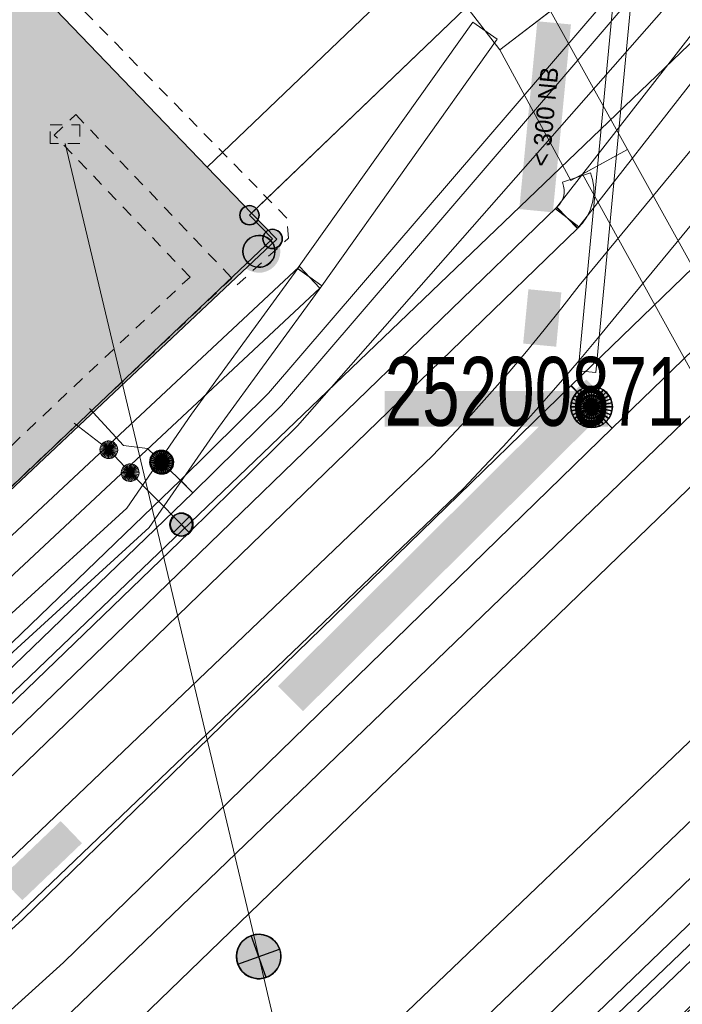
# Model space of a CAD drawing. Header units: metres. Extents: x 2695560 to 2696939, y 1260529 to 1262050.
# Tile 227 of 256: x 2695752 to 2695763, y 1261044 to 1261061. Entities that reach past the tile are written whole.
import ezdxf

# ---------------------------------------------------------------- set-up
doc = ezdxf.new("R2010")
doc.units = ezdxf.units.M
doc.linetypes.add('AUSGEZOGEN', pattern=[0])
doc.linetypes.add('VERDECKT2_S2', pattern=[0.36, 0.2, -0.16])
for name, color, linetype in [('XR$1$AV_Gebäudeflächen (BB)', 7, 'AUSGEZOGEN'), ('XR$1$AV_Grenzpunkte', 7, 'AUSGEZOGEN'), ('XR$1$AV_Höhenfixpunkt-Nr.', 7, 'AUSGEZOGEN'), ('XR$1$AV_Höhenfixpunkte', 7, 'AUSGEZOGEN'), ('XR$1$AV_Linien (BB)', 7, 'AUSGEZOGEN'), ('XR$1$AW_LK_Schachtdeckel', 24, 'AUSGEZOGEN'), ('XR$1$EW_LK_Knoten', 1, 'AUSGEZOGEN'), ('XR$1$GA_LK_Absperrarmatur', 32, 'AUSGEZOGEN'), ('XR$1$Liegenschaftsgrenzen', 7, 'AUSGEZOGEN'), ('XR$1$PFAV', 255, 'AUSGEZOGEN'), ('XR$1$PFAW', 255, 'AUSGEZOGEN'), ('XR$1$PFEW', 255, 'AUSGEZOGEN'), ('XR$1$PFGA', 255, 'AUSGEZOGEN'), ('XR$1$PFWA', 255, 'AUSGEZOGEN'), ('XR$1$WA_LK_Absperrarmatur', 171, 'AUSGEZOGEN')]:
    doc.layers.add(name, color=color, linetype=linetype)
for name, color, linetype, lineweight in [('XR$2$ABW-Linie-R-ungenau', 4, 'VERDECKT2_S2', 18), ('XR$2$ABW-LinieFlaeche-R-genau', 4, 'AUSGEZOGEN', 18), ('XR$2$ABW-Punkt', 6, 'AUSGEZOGEN', 18), ('XR$2$ELE-Flaeche-oberirdisch', 1, 'AUSGEZOGEN', 18), ('XR$2$ELE-Linie-oberirdisch', 1, 'AUSGEZOGEN', 18), ('XR$2$ELE-LinieAnker_Strebe', 1, 'AUSGEZOGEN', 18), ('XR$2$ELE-LinieFlaeche-genau', 1, 'AUSGEZOGEN', 18), ('XR$2$ELE-LinieFlaeche-ungenau', 1, 'VERDECKT2_S2', 18), ('XR$2$GAS-Linie-genau', 12, 'AUSGEZOGEN', 18), ('XR$2$GAS-LinieFlaeche-genau', 12, 'AUSGEZOGEN', 18), ('XR$2$GAS-Punkt', 12, 'AUSGEZOGEN', 18), ('XR$2$KOM-Linie-U-genau', 91, 'AUSGEZOGEN', 18), ('XR$2$KOM-LinieFlaeche-U-genau', 91, 'AUSGEZOGEN', 18), ('XR$2$WAS-Linie-genau', 5, 'AUSGEZOGEN', 18), ('XR$2$WAS-Punkt', 5, 'AUSGEZOGEN', 18), ('XR$2$WEI-Text', 59, 'AUSGEZOGEN', 18)]:
    doc.layers.add(name, color=color, linetype=linetype, lineweight=lineweight)
doc.styles.add('ARIAL', font='arial.ttf')
doc.styles.add('TXT', font='txt')

# ---------------------------------------------------------------- blocks, each defined once
blk = doc.blocks.new('COMPLEXOBJECT_626')
at = {"layer": 'XR$1$AV_Linien (BB)', "color": 7, "linetype": 'AUSGEZOGEN', "transparency": 33554687}
blk.add_line((5740.677, 11039.656), (5780.656, 11077.995), dxfattribs=at)
blk = doc.blocks.new('BAV15')
at = {"layer": 'XR$1$PFAV', "transparency": 33554687}
blk.add_hatch(color=7, dxfattribs=at).paths.add_polyline_path([(0.5, 0), (0.49, 0.101), (0.459, 0.197), (0.41, 0.286), (0.344, 0.362), (0.264, 0.424), (0.174, 0.469), (0.076, 0.494), (-0.025, 0.499), (-0.125, 0.484), (-0.22, 0.449), (-0.306, 0.395), (-0.379, 0.326), (-0.437, 0.243), (-0.477, 0.15), (-0.497, 0.051), (-0.497, -0.051), (-0.477, -0.15), (-0.437, -0.243), (-0.379, -0.326), (-0.306, -0.395), (-0.22, -0.449), (-0.125, -0.484), (-0.025, -0.499), (0.076, -0.494), (0.174, -0.469), (0.264, -0.424), (0.344, -0.362), (0.41, -0.286), (0.459, -0.197), (0.49, -0.101)])
at = {"color": 7, "transparency": 33554687}
for start, end in [(90, 270), (270, 90)]:
    blk.add_arc((0, 0), 0.5, start, end, dxfattribs=at)
at = {"layer": 'XR$1$PFAV', "transparency": 33554687}
blk.add_circle((0, 0), 0.5, dxfattribs=at)
blk = doc.blocks.new('BWAV18')
at = {"true_color": 0x000000, "transparency": 33554687}
blk.add_hatch(color=18, dxfattribs=at).paths.add_polyline_path([(0.3, 0), (0.294, 0.06), (0.276, 0.118), (0.246, 0.171), (0.207, 0.217), (0.159, 0.255), (0.104, 0.281), (0.045, 0.297), (-0.015, 0.3), (-0.075, 0.29), (-0.132, 0.269), (-0.184, 0.237), (-0.228, 0.195), (-0.262, 0.146), (-0.286, 0.09), (-0.298, 0.03), (-0.298, -0.03), (-0.286, -0.09), (-0.262, -0.146), (-0.228, -0.195), (-0.184, -0.237), (-0.132, -0.269), (-0.075, -0.29), (-0.015, -0.3), (0.045, -0.297), (0.104, -0.281), (0.159, -0.255), (0.207, -0.217), (0.246, -0.171), (0.276, -0.118), (0.294, -0.06)])
at = {"layer": 'XR$1$PFAV', "transparency": 33554687}
blk.add_hatch(color=7, dxfattribs=at).paths.add_polyline_path([(0.67, 0), (0.656, 0.135), (0.616, 0.264), (0.55, 0.383), (0.462, 0.486), (0.354, 0.569), (0.233, 0.628), (0.101, 0.662), (-0.034, 0.669), (-0.168, 0.649), (-0.295, 0.602), (-0.41, 0.53), (-0.508, 0.436), (-0.586, 0.325), (-0.639, 0.201), (-0.667, 0.068), (-0.667, -0.068), (-0.639, -0.201), (-0.586, -0.325), (-0.508, -0.436), (-0.41, -0.53), (-0.295, -0.602), (-0.168, -0.649), (-0.034, -0.669), (0.101, -0.662), (0.233, -0.628), (0.354, -0.569), (0.462, -0.486), (0.55, -0.383), (0.616, -0.264), (0.656, -0.135)])
at = {"color": 7, "transparency": 33554687}
for start, end in [(91.1948, 268.8052), (268.8052, 91.1948)]:
    blk.add_arc((0, 0), 0.5, start, end, dxfattribs=at)
at = {"layer": 'XR$1$PFAV', "transparency": 33554687}
blk.add_circle((0, 0), 0.5, dxfattribs=at)
blk = doc.blocks.new('BAW2081')
at = {"layer": 'XR$1$PFAW', "transparency": 33554687}
blk.add_hatch(color=7, dxfattribs=at).paths.add_polyline_path([(0.5, 0), (0.49, 0.101), (0.459, 0.197), (0.41, 0.286), (0.344, 0.362), (0.264, 0.424), (0.174, 0.469), (0.076, 0.494), (-0.025, 0.499), (-0.125, 0.484), (-0.22, 0.449), (-0.306, 0.395), (-0.379, 0.326), (-0.437, 0.243), (-0.477, 0.15), (-0.497, 0.051), (-0.497, -0.051), (-0.477, -0.15), (-0.437, -0.243), (-0.379, -0.326), (-0.306, -0.395), (-0.22, -0.449), (-0.125, -0.484), (-0.025, -0.499), (0.076, -0.494), (0.174, -0.469), (0.264, -0.424), (0.344, -0.362), (0.41, -0.286), (0.459, -0.197), (0.49, -0.101)])
at = {"transparency": 33554687}
blk.add_line((-0.433, -0.25), (0, 0), dxfattribs=at)
blk.add_lwpolyline([(0, 0.5), (0, 0), (0.433, -0.25)], dxfattribs=at)
for start, end in [(90, 180), (0, 90), (180, 270), (270, 0)]:
    blk.add_arc((0, 0), 0.5, start, end, dxfattribs=at)
at = {"layer": 'XR$1$PFAW', "transparency": 33554687}
blk.add_circle((0, 0), 0.5, dxfattribs=at)
blk = doc.blocks.new('BWA965')
at = {"layer": 'XR$1$PFWA', "transparency": 33554687}
blk.add_hatch(color=7, dxfattribs=at).paths.add_polyline_path([(0, 0.5), (-0.051, 0.497), (-0.101, 0.49), (-0.15, 0.477), (-0.197, 0.459), (-0.243, 0.437), (-0.286, 0.41), (-0.326, 0.379), (-0.362, 0.344), (-0.395, 0.306), (-0.424, 0.264), (-0.449, 0.22), (-0.469, 0.174), (-0.484, 0.125), (-0.494, 0.076), (-0.499, 0.025), (-0.499, -0.025), (-0.494, -0.076), (-0.484, -0.125), (-0.469, -0.174), (-0.449, -0.22), (-0.424, -0.264), (-0.395, -0.306), (-0.362, -0.344), (-0.326, -0.379), (-0.286, -0.41), (-0.243, -0.437), (-0.197, -0.459), (-0.15, -0.477), (-0.101, -0.49), (-0.051, -0.497), (0, -0.5), (0.051, -0.497), (0.101, -0.49), (0.15, -0.477), (0.197, -0.459), (0.243, -0.437), (0.286, -0.41), (0.326, -0.379), (0.362, -0.344), (0.395, -0.306), (0.424, -0.264), (0.449, -0.22), (0.469, -0.174), (0.484, -0.125), (0.494, -0.076), (0.499, -0.025), (0.499, 0.025), (0.494, 0.076), (0.484, 0.125), (0.469, 0.174), (0.449, 0.22), (0.424, 0.264), (0.395, 0.306), (0.362, 0.344), (0.326, 0.379), (0.286, 0.41), (0.243, 0.437), (0.197, 0.459), (0.15, 0.477), (0.101, 0.49), (0.051, 0.497)])
at = {"transparency": 33554687}
blk.add_line((0, 0.5), (0, -0.5), dxfattribs=at)
for start, end in [(90, 270), (270, 90)]:
    blk.add_arc((0, 0), 0.5, start, end, dxfattribs=at)
blk = doc.blocks.new('BGA965')
at = {"layer": 'XR$1$PFGA', "transparency": 33554687}
blk.add_hatch(color=7, dxfattribs=at).paths.add_polyline_path([(0.5, 0), (0.49, 0.101), (0.459, 0.197), (0.41, 0.286), (0.344, 0.362), (0.264, 0.424), (0.174, 0.469), (0.076, 0.494), (-0.025, 0.499), (-0.125, 0.484), (-0.22, 0.449), (-0.306, 0.395), (-0.379, 0.326), (-0.437, 0.243), (-0.477, 0.15), (-0.497, 0.051), (-0.497, -0.051), (-0.477, -0.15), (-0.437, -0.243), (-0.379, -0.326), (-0.306, -0.395), (-0.22, -0.449), (-0.125, -0.484), (-0.025, -0.499), (0.076, -0.494), (0.174, -0.469), (0.264, -0.424), (0.344, -0.362), (0.41, -0.286), (0.459, -0.197), (0.49, -0.101)])
at = {"color": 32, "transparency": 33554687}
blk.add_line((0, 0.5), (0, -0.5), dxfattribs=at)
for start, end in [(90, 270), (270, 90)]:
    blk.add_arc((0, 0), 0.5, start, end, dxfattribs=at)
at = {"layer": 'XR$1$PFGA', "transparency": 33554687}
blk.add_circle((0, 0), 0.5, dxfattribs=at)
blk = doc.blocks.new('BEWLP2549_S')
at = {"layer": 'XR$1$PFEW', "transparency": 33554687}
blk.add_hatch(color=7, dxfattribs=at).paths.add_polyline_path([(0.5, 0), (0.49, 0.101), (0.459, 0.197), (0.41, 0.286), (0.344, 0.362), (0.264, 0.424), (0.174, 0.469), (0.076, 0.494), (-0.025, 0.499), (-0.125, 0.484), (-0.22, 0.449), (-0.306, 0.395), (-0.379, 0.326), (-0.437, 0.243), (-0.477, 0.15), (-0.497, 0.051), (-0.497, -0.051), (-0.477, -0.15), (-0.437, -0.243), (-0.379, -0.326), (-0.306, -0.395), (-0.22, -0.449), (-0.125, -0.484), (-0.025, -0.499), (0.076, -0.494), (0.174, -0.469), (0.264, -0.424), (0.344, -0.362), (0.41, -0.286), (0.459, -0.197), (0.49, -0.101)])
at = {"color": 1, "transparency": 33554687}
for p, q in [((0.354, -0.354), (-0.354, 0.354)), ((-0.354, -0.354), (0.354, 0.354))]:
    blk.add_line(p, q, dxfattribs=at)
for start, end in [(91.3809, 268.6191), (268.6191, 91.3809)]:
    blk.add_arc((0, 0), 0.5, start, end, dxfattribs=at)
at = {"layer": 'XR$1$PFEW', "transparency": 33554687}
blk.add_circle((0, 0), 0.5, dxfattribs=at)
blk = doc.blocks.new('GAS-ABSPERRORGAN')
at = {"layer": 'XR$2$GAS-Punkt', "linetype": 'AUSGEZOGEN', "lineweight": 25, "transparency": 33554687}
blk.add_line((0, 200, 2500), (0, -200, 2500), dxfattribs=at)
for points in [[(-111, 166, 2500), (0, 0, 2500), (-141, 141, 2500)], [(-111, 166), (0, 0), (-141, 141)], [(-111, 166, 2500), (-111, 166), (-141, 141), (-141, 141, 2500)], [(-77, 185, 2500), (0, 0, 2500), (-111, 166, 2500)], [(-77, 185), (0, 0), (-111, 166)], [(-77, 185, 2500), (-77, 185), (-111, 166), (-111, 166, 2500)], [(-39, 196, 2500), (0, 0, 2500), (-77, 185, 2500)], [(-39, 196), (0, 0), (-77, 185)], [(-39, 196, 2500), (-39, 196), (-77, 185), (-77, 185, 2500)], [(0, 200, 2500), (0, 0, 2500), (-39, 196, 2500)], [(0, 200), (0, 0), (-39, 196)], [(0, 200, 2500), (0, 200), (-39, 196), (-39, 196, 2500)], [(39, 196, 2500), (0, 0, 2500), (0, 200, 2500)], [(39, 196), (0, 0), (0, 200)], [(39, 196, 2500), (39, 196), (0, 200), (0, 200, 2500)], [(77, 185, 2500), (0, 0, 2500), (39, 196, 2500)], [(77, 185), (0, 0), (39, 196)], [(111, 166, 2500), (0, 0, 2500), (77, 185, 2500)], [(111, 166), (0, 0), (77, 185)], [(141, 141, 2500), (0, 0, 2500), (111, 166, 2500)], [(141, 141), (0, 0), (111, 166)], [(77, 185, 2500), (77, 185), (39, 196), (39, 196, 2500)], [(111, 166, 2500), (111, 166), (77, 185), (77, 185, 2500)], [(141, 141, 2500), (141, 141), (111, 166), (111, 166, 2500)], [(-196, 39, 2500), (0, 0, 2500), (-200, 0, 2500)], [(-196, 39), (0, 0), (-200, 0)], [(-196, 39, 2500), (-196, 39), (-200, 0), (-200, 0, 2500)], [(-200, 0, 2500), (0, 0, 2500), (-196, -39, 2500)], [(-200, 0), (0, 0), (-196, -39)], [(-185, 77, 2500), (0, 0, 2500), (-196, 39, 2500)], [(-185, 77), (0, 0), (-196, 39)], [(-185, 77, 2500), (-185, 77), (-196, 39), (-196, 39, 2500)], [(-196, -39, 2500), (0, 0, 2500), (-185, -77, 2500)], [(-196, -39), (0, 0), (-185, -77)], [(-166, 111, 2500), (0, 0, 2500), (-185, 77, 2500)], [(-166, 111), (0, 0), (-185, 77)], [(-166, 111, 2500), (-166, 111), (-185, 77), (-185, 77, 2500)], [(-185, -77, 2500), (0, 0, 2500), (-166, -111, 2500)], [(-185, -77), (0, 0), (-166, -111)], [(-141, 141, 2500), (0, 0, 2500), (-166, 111, 2500)], [(-141, 141), (0, 0), (-166, 111)], [(-141, 141, 2500), (-141, 141), (-166, 111), (-166, 111, 2500)], [(-166, -111, 2500), (0, 0, 2500), (-141, -141, 2500)], [(-166, -111), (0, 0), (-141, -141)], [(-141, -141, 2500), (0, 0, 2500), (-111, -166, 2500)], [(-141, -141), (0, 0), (-111, -166)], [(-111, -166, 2500), (0, 0, 2500), (-77, -185, 2500)], [(-111, -166), (0, 0), (-77, -185)], [(-77, -185, 2500), (0, 0, 2500), (-39, -196, 2500)], [(-77, -185), (0, 0), (-39, -196)], [(-39, -196, 2500), (0, 0, 2500), (0, -200, 2500)], [(-39, -196), (0, 0), (0, -200)], [(166, 111, 2500), (0, 0, 2500), (141, 141, 2500)], [(166, 111), (0, 0), (141, 141)], [(185, 77, 2500), (0, 0, 2500), (166, 111, 2500)], [(185, 77), (0, 0), (166, 111)], [(196, 39, 2500), (0, 0, 2500), (185, 77, 2500)], [(196, 39), (0, 0), (185, 77)], [(200, 0, 2500), (0, 0, 2500), (196, 39, 2500)], [(200, 0), (0, 0), (196, 39)], [(0, -200, 2500), (0, 0, 2500), (39, -196, 2500)], [(39, -196, 2500), (0, 0, 2500), (77, -185, 2500)], [(77, -185, 2500), (0, 0, 2500), (111, -166, 2500)], [(111, -166, 2500), (0, 0, 2500), (141, -141, 2500)], [(141, -141, 2500), (0, 0, 2500), (166, -111, 2500)], [(166, -111, 2500), (0, 0, 2500), (185, -77, 2500)], [(185, -77, 2500), (0, 0, 2500), (196, -39, 2500)], [(196, -39, 2500), (0, 0, 2500), (200, 0, 2500)], [(0, -200), (0, 0), (39, -196)], [(39, -196), (0, 0), (77, -185)], [(77, -185), (0, 0), (111, -166)], [(111, -166), (0, 0), (141, -141)], [(141, -141), (0, 0), (166, -111)], [(166, -111), (0, 0), (185, -77)], [(185, -77), (0, 0), (196, -39)], [(196, -39), (0, 0), (200, 0)], [(166, 111, 2500), (166, 111), (141, 141), (141, 141, 2500)], [(185, 77, 2500), (185, 77), (166, 111), (166, 111, 2500)], [(196, 39, 2500), (196, 39), (185, 77), (185, 77, 2500)], [(200, 0, 2500), (200, 0), (196, 39), (196, 39, 2500)], [(-200, 0, 2500), (-200, 0), (-196, -39), (-196, -39, 2500)], [(-196, -39, 2500), (-196, -39), (-185, -77), (-185, -77, 2500)], [(-185, -77, 2500), (-185, -77), (-166, -111), (-166, -111, 2500)], [(-166, -111, 2500), (-166, -111), (-141, -141), (-141, -141, 2500)], [(-141, -141, 2500), (-141, -141), (-111, -166), (-111, -166, 2500)], [(111, -166, 2500), (111, -166), (141, -141), (141, -141, 2500)], [(141, -141, 2500), (141, -141), (166, -111), (166, -111, 2500)], [(166, -111, 2500), (166, -111), (185, -77), (185, -77, 2500)], [(185, -77, 2500), (185, -77), (196, -39), (196, -39, 2500)], [(196, -39, 2500), (196, -39), (200, 0), (200, 0, 2500)], [(-111, -166, 2500), (-111, -166), (-77, -185), (-77, -185, 2500)], [(-77, -185, 2500), (-77, -185), (-39, -196), (-39, -196, 2500)], [(-39, -196, 2500), (-39, -196), (0, -200), (0, -200, 2500)], [(0, -200, 2500), (0, -200), (39, -196), (39, -196, 2500)], [(39, -196, 2500), (39, -196), (77, -185), (77, -185, 2500)], [(77, -185, 2500), (77, -185), (111, -166), (111, -166, 2500)]]:
    blk.add_3dface(points, dxfattribs=at)
blk = doc.blocks.new('WAS-ABSPERRORGAN')
at = {"layer": 'XR$2$WAS-Punkt', "linetype": 'AUSGEZOGEN', "transparency": 33554687}
for p, q in [((0, 200, 2500), (0, -200, 2500)), ((0, 0), (0, 0))]:
    blk.add_line(p, q, dxfattribs=at)
blk.add_circle((0, 0, 502500), 200, dxfattribs=at)
blk = doc.blocks.new('WAS-BOGEN_VERTIKAL')
at = {"layer": 'XR$2$WAS-Punkt', "transparency": 33554687}
blk.add_hatch(color=5, dxfattribs=at).paths.add_polyline_path([(0, -150), (15, -149), (30, -147), (45, -143), (59, -138), (73, -131), (86, -123), (98, -114), (109, -103), (119, -92), (127, -79), (135, -66), (141, -52), (145, -38), (148, -23), (150, -8), (150, 8), (148, 23), (145, 38), (141, 52), (135, 66), (127, 79), (119, 92), (109, 103), (98, 114), (86, 123), (73, 131), (59, 138), (45, 143), (30, 147), (15, 149), (0, 150), (-15, 149), (-30, 147), (-45, 143), (-59, 138), (-73, 131), (-86, 123), (-98, 114), (-109, 103), (-119, 92), (-127, 79), (-135, 66), (-141, 52), (-145, 38), (-148, 23), (-150, 8), (-150, -8), (-148, -23), (-145, -38), (-141, -52), (-135, -66), (-127, -79), (-119, -92), (-109, -103), (-98, -114), (-86, -123), (-73, -131), (-59, -138), (-45, -143), (-30, -147), (-15, -149)])
at = {"layer": 'XR$2$WAS-Punkt', "lineweight": 13, "transparency": 33554687}
for points in [[(-147, 29, 2500), (0, 0, 2500), (-150, 0, 2500)], [(-147, 29), (0, 0), (-150, 0)], [(-147, 29, 2500), (-147, 29), (-150, 0), (-150, 0, 2500)], [(-150, 0, 2500), (0, 0, 2500), (-147, -29, 2500)], [(-150, 0), (0, 0), (-147, -29)], [(-139, 57, 2500), (0, 0, 2500), (-147, 29, 2500)], [(-139, 57), (0, 0), (-147, 29)], [(-139, 57, 2500), (-139, 57), (-147, 29), (-147, 29, 2500)], [(-147, -29, 2500), (0, 0, 2500), (-139, -57, 2500)], [(-147, -29), (0, 0), (-139, -57)], [(-125, 83, 2500), (0, 0, 2500), (-139, 57, 2500)], [(-125, 83), (0, 0), (-139, 57)], [(-125, 83, 2500), (-125, 83), (-139, 57), (-139, 57, 2500)], [(-139, -57, 2500), (0, 0, 2500), (-125, -83, 2500)], [(-139, -57), (0, 0), (-125, -83)], [(-106, 106, 2500), (0, 0, 2500), (-125, 83, 2500)], [(-106, 106), (0, 0), (-125, 83)], [(-106, 106, 2500), (-106, 106), (-125, 83), (-125, 83, 2500)], [(-125, -83, 2500), (0, 0, 2500), (-106, -106, 2500)], [(-125, -83), (0, 0), (-106, -106)], [(-83, 125, 2500), (0, 0, 2500), (-106, 106, 2500)], [(-83, 125), (0, 0), (-106, 106)], [(-83, 125, 2500), (-83, 125), (-106, 106), (-106, 106, 2500)], [(-106, -106, 2500), (0, 0, 2500), (-83, -125, 2500)], [(-106, -106), (0, 0), (-83, -125)], [(-57, 139, 2500), (0, 0, 2500), (-83, 125, 2500)], [(-57, 139), (0, 0), (-83, 125)], [(-57, 139, 2500), (-57, 139), (-83, 125), (-83, 125, 2500)], [(-83, -125, 2500), (0, 0, 2500), (-57, -139, 2500)], [(-83, -125), (0, 0), (-57, -139)], [(-29, 147, 2500), (0, 0, 2500), (-57, 139, 2500)], [(-29, 147), (0, 0), (-57, 139)], [(-29, 147, 2500), (-29, 147), (-57, 139), (-57, 139, 2500)], [(-57, -139, 2500), (0, 0, 2500), (-29, -147, 2500)], [(-57, -139), (0, 0), (-29, -147)], [(0, 150, 2500), (0, 0, 2500), (-29, 147, 2500)], [(0, 150), (0, 0), (-29, 147)], [(0, 150, 2500), (0, 150), (-29, 147), (-29, 147, 2500)], [(-29, -147, 2500), (0, 0, 2500), (0, -150, 2500)], [(-29, -147), (0, 0), (0, -150)], [(29, 147, 2500), (0, 0, 2500), (0, 150, 2500)], [(29, 147), (0, 0), (0, 150)], [(29, 147, 2500), (29, 147), (0, 150), (0, 150, 2500)], [(57, 139, 2500), (0, 0, 2500), (29, 147, 2500)], [(57, 139), (0, 0), (29, 147)], [(83, 125, 2500), (0, 0, 2500), (57, 139, 2500)], [(83, 125), (0, 0), (57, 139)], [(106, 106, 2500), (0, 0, 2500), (83, 125, 2500)], [(106, 106), (0, 0), (83, 125)], [(125, 83, 2500), (0, 0, 2500), (106, 106, 2500)], [(125, 83), (0, 0), (106, 106)], [(139, 57, 2500), (0, 0, 2500), (125, 83, 2500)], [(139, 57), (0, 0), (125, 83)], [(147, 29, 2500), (0, 0, 2500), (139, 57, 2500)], [(147, 29), (0, 0), (139, 57)], [(150, 0, 2500), (0, 0, 2500), (147, 29, 2500)], [(150, 0), (0, 0), (147, 29)], [(0, -150, 2500), (0, 0, 2500), (29, -147, 2500)], [(29, -147, 2500), (0, 0, 2500), (57, -139, 2500)], [(57, -139, 2500), (0, 0, 2500), (83, -125, 2500)], [(83, -125, 2500), (0, 0, 2500), (106, -106, 2500)], [(106, -106, 2500), (0, 0, 2500), (125, -83, 2500)], [(125, -83, 2500), (0, 0, 2500), (139, -57, 2500)], [(139, -57, 2500), (0, 0, 2500), (147, -29, 2500)], [(147, -29, 2500), (0, 0, 2500), (150, 0, 2500)], [(0, -150), (0, 0), (29, -147)], [(29, -147), (0, 0), (57, -139)], [(57, -139), (0, 0), (83, -125)], [(83, -125), (0, 0), (106, -106)], [(106, -106), (0, 0), (125, -83)], [(125, -83), (0, 0), (139, -57)], [(139, -57), (0, 0), (147, -29)], [(147, -29), (0, 0), (150, 0)], [(57, 139, 2500), (57, 139), (29, 147), (29, 147, 2500)], [(83, 125, 2500), (83, 125), (57, 139), (57, 139, 2500)], [(106, 106, 2500), (106, 106), (83, 125), (83, 125, 2500)], [(125, 83, 2500), (125, 83), (106, 106), (106, 106, 2500)], [(139, 57, 2500), (139, 57), (125, 83), (125, 83, 2500)], [(147, 29, 2500), (147, 29), (139, 57), (139, 57, 2500)], [(150, 0, 2500), (150, 0), (147, 29), (147, 29, 2500)], [(-150, 0, 2500), (-150, 0), (-147, -29), (-147, -29, 2500)], [(-147, -29, 2500), (-147, -29), (-139, -57), (-139, -57, 2500)], [(-139, -57, 2500), (-139, -57), (-125, -83), (-125, -83, 2500)], [(-125, -83, 2500), (-125, -83), (-106, -106), (-106, -106, 2500)], [(-106, -106, 2500), (-106, -106), (-83, -125), (-83, -125, 2500)], [(-83, -125, 2500), (-83, -125), (-57, -139), (-57, -139, 2500)], [(-57, -139, 2500), (-57, -139), (-29, -147), (-29, -147, 2500)], [(-29, -147, 2500), (-29, -147), (0, -150), (0, -150, 2500)], [(0, -150, 2500), (0, -150), (29, -147), (29, -147, 2500)], [(29, -147, 2500), (29, -147), (57, -139), (57, -139, 2500)], [(57, -139, 2500), (57, -139), (83, -125), (83, -125, 2500)], [(83, -125, 2500), (83, -125), (106, -106), (106, -106, 2500)], [(106, -106, 2500), (106, -106), (125, -83), (125, -83, 2500)], [(125, -83, 2500), (125, -83), (139, -57), (139, -57, 2500)], [(139, -57, 2500), (139, -57), (147, -29), (147, -29, 2500)], [(147, -29, 2500), (147, -29), (150, 0), (150, 0, 2500)]]:
    blk.add_3dface(points, dxfattribs=at)
blk = doc.blocks.new('ABW-NORMSCHACHT_WEITERE')
at = {"layer": 'XR$2$ABW-Punkt', "linetype": 'AUSGEZOGEN', "lineweight": 25, "transparency": 33554687}
for points in [[(-111, 166, 2500), (0, 0, 2500), (-141, 141, 2500)], [(-111, 166), (0, 0), (-141, 141)], [(-111, 166, 2500), (-111, 166), (-141, 141), (-141, 141, 2500)], [(-77, 185, 2500), (0, 0, 2500), (-111, 166, 2500)], [(-77, 185), (0, 0), (-111, 166)], [(-77, 185, 2500), (-77, 185), (-111, 166), (-111, 166, 2500)], [(-39, 196, 2500), (0, 0, 2500), (-77, 185, 2500)], [(-39, 196), (0, 0), (-77, 185)], [(-39, 196, 2500), (-39, 196), (-77, 185), (-77, 185, 2500)], [(0, 200, 2500), (0, 0, 2500), (-39, 196, 2500)], [(0, 200), (0, 0), (-39, 196)], [(0, 200, 2500), (0, 200), (-39, 196), (-39, 196, 2500)], [(39, 196, 2500), (0, 0, 2500), (0, 200, 2500)], [(39, 196), (0, 0), (0, 200)], [(39, 196, 2500), (39, 196), (0, 200), (0, 200, 2500)], [(77, 185, 2500), (0, 0, 2500), (39, 196, 2500)], [(77, 185), (0, 0), (39, 196)], [(111, 166, 2500), (0, 0, 2500), (77, 185, 2500)], [(111, 166), (0, 0), (77, 185)], [(141, 141, 2500), (0, 0, 2500), (111, 166, 2500)], [(141, 141), (0, 0), (111, 166)], [(77, 185, 2500), (77, 185), (39, 196), (39, 196, 2500)], [(111, 166, 2500), (111, 166), (77, 185), (77, 185, 2500)], [(141, 141, 2500), (141, 141), (111, 166), (111, 166, 2500)], [(-196, 39, 2500), (0, 0, 2500), (-200, 0, 2500)], [(-196, 39), (0, 0), (-200, 0)], [(-196, 39, 2500), (-196, 39), (-200, 0), (-200, 0, 2500)], [(-200, 0, 2500), (0, 0, 2500), (-196, -39, 2500)], [(-200, 0), (0, 0), (-196, -39)], [(-185, 77, 2500), (0, 0, 2500), (-196, 39, 2500)], [(-185, 77), (0, 0), (-196, 39)], [(-185, 77, 2500), (-185, 77), (-196, 39), (-196, 39, 2500)], [(-196, -39, 2500), (0, 0, 2500), (-185, -77, 2500)], [(-196, -39), (0, 0), (-185, -77)], [(-166, 111, 2500), (0, 0, 2500), (-185, 77, 2500)], [(-166, 111), (0, 0), (-185, 77)], [(-166, 111, 2500), (-166, 111), (-185, 77), (-185, 77, 2500)], [(-185, -77, 2500), (0, 0, 2500), (-166, -111, 2500)], [(-185, -77), (0, 0), (-166, -111)], [(-141, 141, 2500), (0, 0, 2500), (-166, 111, 2500)], [(-141, 141), (0, 0), (-166, 111)], [(-141, 141, 2500), (-141, 141), (-166, 111), (-166, 111, 2500)], [(-166, -111, 2500), (0, 0, 2500), (-141, -141, 2500)], [(-166, -111), (0, 0), (-141, -141)], [(-141, -141, 2500), (0, 0, 2500), (-111, -166, 2500)], [(-141, -141), (0, 0), (-111, -166)], [(-111, -166, 2500), (0, 0, 2500), (-77, -185, 2500)], [(-111, -166), (0, 0), (-77, -185)], [(-77, -185, 2500), (0, 0, 2500), (-39, -196, 2500)], [(-77, -185), (0, 0), (-39, -196)], [(-39, -196, 2500), (0, 0, 2500), (0, -200, 2500)], [(-39, -196), (0, 0), (0, -200)], [(166, 111, 2500), (0, 0, 2500), (141, 141, 2500)], [(166, 111), (0, 0), (141, 141)], [(185, 77, 2500), (0, 0, 2500), (166, 111, 2500)], [(185, 77), (0, 0), (166, 111)], [(196, 39, 2500), (0, 0, 2500), (185, 77, 2500)], [(196, 39), (0, 0), (185, 77)], [(200, 0, 2500), (0, 0, 2500), (196, 39, 2500)], [(200, 0), (0, 0), (196, 39)], [(0, -200, 2500), (0, 0, 2500), (39, -196, 2500)], [(39, -196, 2500), (0, 0, 2500), (77, -185, 2500)], [(77, -185, 2500), (0, 0, 2500), (111, -166, 2500)], [(111, -166, 2500), (0, 0, 2500), (141, -141, 2500)], [(141, -141, 2500), (0, 0, 2500), (166, -111, 2500)], [(166, -111, 2500), (0, 0, 2500), (185, -77, 2500)], [(185, -77, 2500), (0, 0, 2500), (196, -39, 2500)], [(196, -39, 2500), (0, 0, 2500), (200, 0, 2500)], [(0, -200), (0, 0), (39, -196)], [(39, -196), (0, 0), (77, -185)], [(77, -185), (0, 0), (111, -166)], [(111, -166), (0, 0), (141, -141)], [(141, -141), (0, 0), (166, -111)], [(166, -111), (0, 0), (185, -77)], [(185, -77), (0, 0), (196, -39)], [(196, -39), (0, 0), (200, 0)], [(166, 111, 2500), (166, 111), (141, 141), (141, 141, 2500)], [(185, 77, 2500), (185, 77), (166, 111), (166, 111, 2500)], [(196, 39, 2500), (196, 39), (185, 77), (185, 77, 2500)], [(200, 0, 2500), (200, 0), (196, 39), (196, 39, 2500)], [(-200, 0, 2500), (-200, 0), (-196, -39), (-196, -39, 2500)], [(-196, -39, 2500), (-196, -39), (-185, -77), (-185, -77, 2500)], [(-185, -77, 2500), (-185, -77), (-166, -111), (-166, -111, 2500)], [(-166, -111, 2500), (-166, -111), (-141, -141), (-141, -141, 2500)], [(-141, -141, 2500), (-141, -141), (-111, -166), (-111, -166, 2500)], [(111, -166, 2500), (111, -166), (141, -141), (141, -141, 2500)], [(141, -141, 2500), (141, -141), (166, -111), (166, -111, 2500)], [(166, -111, 2500), (166, -111), (185, -77), (185, -77, 2500)], [(185, -77, 2500), (185, -77), (196, -39), (196, -39, 2500)], [(196, -39, 2500), (196, -39), (200, 0), (200, 0, 2500)], [(-111, -166, 2500), (-111, -166), (-77, -185), (-77, -185, 2500)], [(-77, -185, 2500), (-77, -185), (-39, -196), (-39, -196, 2500)], [(-39, -196, 2500), (-39, -196), (0, -200), (0, -200, 2500)], [(0, -200, 2500), (0, -200), (39, -196), (39, -196, 2500)], [(39, -196, 2500), (39, -196), (77, -185), (77, -185, 2500)], [(77, -185, 2500), (77, -185), (111, -166), (111, -166, 2500)]]:
    blk.add_3dface(points, dxfattribs=at)
blk = doc.blocks.new('ABW-DECKEL')
at = {"layer": 'XR$2$ABW-Punkt', "linetype": 'AUSGEZOGEN', "lineweight": 25, "transparency": 33554687}
for points in [[(-68, 343, 2500), (0, 0, 2500), (-134, 323, 2500)], [(-68, 343), (0, 0), (-134, 323)], [(-68, 343, 2500), (-68, 343), (-134, 323), (-134, 323, 2500)], [(0, 350, 2500), (0, 0, 2500), (-68, 343, 2500)], [(0, 350), (0, 0), (-68, 343)], [(0, 350, 2500), (0, 350), (-68, 343), (-68, 343, 2500)], [(68, 343, 2500), (0, 0, 2500), (0, 350, 2500)], [(68, 343), (0, 0), (0, 350)], [(68, 343, 2500), (68, 343), (0, 350), (0, 350, 2500)], [(134, 323, 2500), (0, 0, 2500), (68, 343, 2500)], [(134, 323), (0, 0), (68, 343)], [(134, 323, 2500), (134, 323), (68, 343), (68, 343, 2500)], [(-291, 194, 2500), (0, 0, 2500), (-323, 134, 2500)], [(-291, 194), (0, 0), (-323, 134)], [(-291, 194, 2500), (-291, 194), (-323, 134), (-323, 134, 2500)], [(-247, 247, 2500), (0, 0, 2500), (-291, 194, 2500)], [(-247, 247), (0, 0), (-291, 194)], [(-247, 247, 2500), (-247, 247), (-291, 194), (-291, 194, 2500)], [(-194, 291, 2500), (0, 0, 2500), (-247, 247, 2500)], [(-194, 291), (0, 0), (-247, 247)], [(-194, 291, 2500), (-194, 291), (-247, 247), (-247, 247, 2500)], [(-134, 323, 2500), (0, 0, 2500), (-194, 291, 2500)], [(-134, 323), (0, 0), (-194, 291)], [(-134, 323, 2500), (-134, 323), (-194, 291), (-194, 291, 2500)], [(194, 291, 2500), (0, 0, 2500), (134, 323, 2500)], [(194, 291), (0, 0), (134, 323)], [(247, 247, 2500), (0, 0, 2500), (194, 291, 2500)], [(247, 247), (0, 0), (194, 291)], [(291, 194, 2500), (0, 0, 2500), (247, 247, 2500)], [(291, 194), (0, 0), (247, 247)], [(323, 134, 2500), (0, 0, 2500), (291, 194, 2500)], [(323, 134), (0, 0), (291, 194)], [(194, 291, 2500), (194, 291), (134, 323), (134, 323, 2500)], [(247, 247, 2500), (247, 247), (194, 291), (194, 291, 2500)], [(291, 194, 2500), (291, 194), (247, 247), (247, 247, 2500)], [(323, 134, 2500), (323, 134), (291, 194), (291, 194, 2500)], [(-343, 68, 2500), (0, 0, 2500), (-350, 0, 2500)], [(-343, 68), (0, 0), (-350, 0)], [(-343, 68, 2500), (-343, 68), (-350, 0), (-350, 0, 2500)], [(-350, 0, 2500), (0, 0, 2500), (-343, -68, 2500)], [(-350, 0), (0, 0), (-343, -68)], [(-323, 134, 2500), (0, 0, 2500), (-343, 68, 2500)], [(-323, 134), (0, 0), (-343, 68)], [(-323, 134, 2500), (-323, 134), (-343, 68), (-343, 68, 2500)], [(-343, -68, 2500), (0, 0, 2500), (-323, -134, 2500)], [(-343, -68), (0, 0), (-323, -134)], [(-323, -134, 2500), (0, 0, 2500), (-291, -194, 2500)], [(-323, -134), (0, 0), (-291, -194)], [(-291, -194, 2500), (0, 0, 2500), (-247, -247, 2500)], [(-291, -194), (0, 0), (-247, -247)], [(-247, -247, 2500), (0, 0, 2500), (-194, -291, 2500)], [(-247, -247), (0, 0), (-194, -291)], [(-194, -291, 2500), (0, 0, 2500), (-134, -323, 2500)], [(-194, -291), (0, 0), (-134, -323)], [(-134, -323, 2500), (0, 0, 2500), (-68, -343, 2500)], [(-134, -323), (0, 0), (-68, -343)], [(-68, -343, 2500), (0, 0, 2500), (0, -350, 2500)], [(-68, -343), (0, 0), (0, -350)], [(343, 68, 2500), (0, 0, 2500), (323, 134, 2500)], [(343, 68), (0, 0), (323, 134)], [(350, 0, 2500), (0, 0, 2500), (343, 68, 2500)], [(350, 0), (0, 0), (343, 68)], [(0, -350, 2500), (0, 0, 2500), (68, -343, 2500)], [(68, -343, 2500), (0, 0, 2500), (134, -323, 2500)], [(134, -323, 2500), (0, 0, 2500), (194, -291, 2500)], [(194, -291, 2500), (0, 0, 2500), (247, -247, 2500)], [(247, -247, 2500), (0, 0, 2500), (291, -194, 2500)], [(291, -194, 2500), (0, 0, 2500), (323, -134, 2500)], [(323, -134, 2500), (0, 0, 2500), (343, -68, 2500)], [(343, -68, 2500), (0, 0, 2500), (350, 0, 2500)], [(0, -350), (0, 0), (68, -343)], [(68, -343), (0, 0), (134, -323)], [(134, -323), (0, 0), (194, -291)], [(194, -291), (0, 0), (247, -247)], [(247, -247), (0, 0), (291, -194)], [(291, -194), (0, 0), (323, -134)], [(323, -134), (0, 0), (343, -68)], [(343, -68), (0, 0), (350, 0)], [(343, 68, 2500), (343, 68), (323, 134), (323, 134, 2500)], [(350, 0, 2500), (350, 0), (343, 68), (343, 68, 2500)], [(-350, 0, 2500), (-350, 0), (-343, -68), (-343, -68, 2500)], [(-343, -68, 2500), (-343, -68), (-323, -134), (-323, -134, 2500)], [(-323, -134, 2500), (-323, -134), (-291, -194), (-291, -194, 2500)], [(291, -194, 2500), (291, -194), (323, -134), (323, -134, 2500)], [(323, -134, 2500), (323, -134), (343, -68), (343, -68, 2500)], [(343, -68, 2500), (343, -68), (350, 0), (350, 0, 2500)], [(-291, -194, 2500), (-291, -194), (-247, -247), (-247, -247, 2500)], [(-247, -247, 2500), (-247, -247), (-194, -291), (-194, -291, 2500)], [(-194, -291, 2500), (-194, -291), (-134, -323), (-134, -323, 2500)], [(-134, -323, 2500), (-134, -323), (-68, -343), (-68, -343, 2500)], [(68, -343, 2500), (68, -343), (134, -323), (134, -323, 2500)], [(134, -323, 2500), (134, -323), (194, -291), (194, -291, 2500)], [(194, -291, 2500), (194, -291), (247, -247), (247, -247, 2500)], [(247, -247, 2500), (247, -247), (291, -194), (291, -194, 2500)], [(-68, -343, 2500), (-68, -343), (0, -350), (0, -350, 2500)], [(0, -350, 2500), (0, -350), (68, -343), (68, -343, 2500)]]:
    blk.add_3dface(points, dxfattribs=at)

msp = doc.modelspace()

# ---------------------------------------------------------------- hatches: boundary and pattern name
at = {"transparency": 33554687}
for points in [[(2695760.512, 1261057.523), (2695761.079, 1261057.469), (2695761.384, 1261060.641), (2695760.817, 1261060.695)], [(2695760.578, 1261055.253), (2695761.135, 1261055.2), (2695761.222, 1261056.117), (2695760.666, 1261056.17)], [(2695756.442, 1261049.469), (2695756.864, 1261049.045), (2695762.065, 1261054.223), (2695761.642, 1261054.647)], [(2695758.242, 1261054.451), (2695758.242, 1261053.848), (2695762.01, 1261053.848), (2695762.01, 1261054.451)], [(2695751.768, 1261046.227), (2695752.127, 1261045.853), (2695753.134, 1261046.817), (2695752.775, 1261047.191)]]:
    msp.add_hatch(color=7, dxfattribs=at).paths.add_polyline_path(points)
at = {"layer": 'XR$1$AV_Gebäudeflächen (BB)', "true_color": 0xd2d2d2, "transparency": 33554687}
msp.add_hatch(color=254, dxfattribs=at).paths.add_polyline_path([(2695739.873, 1261052.25), (2695745.333, 1261046.556), (2695756.42, 1261057.013), (2695755.996, 1261057.454), (2695755.247, 1261058.233), (2695749.989, 1261063.702), (2695738.947, 1261053.215)])

# ---------------------------------------------------------------- linework, layer by layer
at = {"layer": 'XR$1$AV_Linien (BB)', "color": 7, "linetype": 'AUSGEZOGEN', "transparency": 33554687}
for p, q in [((2695755.247, 1261058.233), (2695758.94, 1261061.774)), ((2695759.6, 1261060.91), (2695755.996, 1261057.454)), ((2695755.247, 1261058.233), (2695755.996, 1261057.454))]:
    msp.add_line(p, q, dxfattribs=at)
for points in [[(2695739.873, 1261052.25), (2695738.947, 1261053.215), (2695749.989, 1261063.702), (2695755.247, 1261058.233)], [(2695755.996, 1261057.454), (2695756.42, 1261057.013), (2695745.333, 1261046.556)]]:
    msp.add_lwpolyline(points, dxfattribs=at)
at = {"layer": 'XR$1$Liegenschaftsgrenzen', "color": 7, "linetype": 'AUSGEZOGEN', "transparency": 33554687}
msp.add_lwpolyline([(2695742.5, 1261044.49), (2695742.81, 1261044.16), (2695756.35, 1261057.02), (2695755.96, 1261057.42), (2695759.6, 1261060.91)], dxfattribs=at)
at = {"layer": 'XR$2$ABW-Linie-R-ungenau', "linetype": 'VERDECKT2_S2', "transparency": 33554687}
msp.add_lwpolyline([(2695755.75, 1261056.242), (2695756.618, 1261057.03), (2695756.591, 1261057.372), (2695751.33, 1261062.748), (2695750.935, 1261062.748)], dxfattribs=at)
at = {"layer": 'XR$2$ABW-LinieFlaeche-R-genau', "linetype": 'AUSGEZOGEN', "transparency": 33554687}
for points in [[(2695798.799, 1261089.368), (2695762.081, 1261053.824), (2695761.385, 1261054.542), (2695798.103, 1261090.086), (2695798.799, 1261089.368)], [(2695762.492, 1261062.01), (2695761.802, 1261054.766), (2695761.504, 1261054.794), (2695762.194, 1261062.038), (2695762.492, 1261062.01)]]:
    msp.add_lwpolyline(points, close=True, dxfattribs=at)
msp.add_lwpolyline([(2695750.824, 1261044.348), (2695752.137, 1261045.534), (2695761.384, 1261054.541), (2695762.082, 1261053.825), (2695762.082, 1261053.825), (2695752.821, 1261044.804), (2695751.46, 1261043.576)], dxfattribs=at)
at = {"layer": 'XR$2$ELE-Flaeche-oberirdisch', "transparency": 33554687}
for points in [[(2695722.34, 1261014.616), (2695722.974, 1261013.952), (2695740.51, 1261030.698), (2695765.876, 1261055.225), (2695796.333, 1261084.211), (2695795.759, 1261084.828), (2695765.28, 1261055.852), (2695739.874, 1261031.361), (2695722.34, 1261014.616)], [(2695759.699, 1261062.923), (2695758.693, 1261062.149), (2695760.186, 1261060.21), (2695761.192, 1261060.984), (2695759.699, 1261062.923)], [(2695747.624, 1261041.366), (2695759.576, 1261052.813), (2695759.91, 1261053.163), (2695760.241, 1261053.517), (2695760.567, 1261053.874), (2695760.89, 1261054.235), (2695761.208, 1261054.599), (2695761.523, 1261054.967), (2695761.833, 1261055.338), (2695762.139, 1261055.713), (2695766.778, 1261061.339), (2695766.136, 1261061.829), (2695761.52, 1261056.233), (2695761.23, 1261055.856), (2695760.934, 1261055.484), (2695760.632, 1261055.117), (2695760.325, 1261054.754), (2695760.012, 1261054.396), (2695759.694, 1261054.044), (2695759.369, 1261053.696), (2695759.04, 1261053.353), (2695747.088, 1261041.92), (2695747.624, 1261041.366)], [(2695761.039, 1261060.866), (2695760.186, 1261060.21), (2695761.383, 1261058.004), (2695762.339, 1261058.53), (2695761.039, 1261060.866)], [(2695768.749, 1261046.958), (2695767.089, 1261049.964), (2695762.339, 1261058.53), (2695761.58, 1261058.112), (2695766.28, 1261049.608), (2695768.095, 1261046.324), (2695768.749, 1261046.958)]]:
    msp.add_lwpolyline(points, close=True, dxfattribs=at)
at = {"layer": 'XR$2$ELE-Linie-oberirdisch', "transparency": 33554687}
msp.add_line((2695752.848, 1261058.631), (2695756.117, 1261044.903), dxfattribs=at)
at = {"layer": 'XR$2$ELE-LinieAnker_Strebe', "transparency": 33554687}
msp.add_line((2695756.117, 1261044.903), (2695759.729, 1261029.705), dxfattribs=at)
at = {"layer": 'XR$2$ELE-LinieFlaeche-genau', "linetype": 'AUSGEZOGEN', "transparency": 33554687}
for points in [[(2695761.122, 1261057.53), (2695765.095, 1261062.626), (2695765.489, 1261062.318), (2695761.516, 1261057.222), (2695761.122, 1261057.53)], [(2695756.773, 1261056.518), (2695759.73, 1261060.682), (2695760.138, 1261060.392), (2695757.181, 1261056.228), (2695756.773, 1261056.518)], [(2695761.14, 1261057.55), (2695761.19, 1261057.603), (2695761.221, 1261057.647), (2695761.245, 1261057.696), (2695761.262, 1261057.747), (2695761.27, 1261057.8), (2695761.269, 1261057.855), (2695761.261, 1261057.909), (2695761.239, 1261057.977), (2695761.713, 1261058.133), (2695761.749, 1261058.025), (2695761.769, 1261057.895), (2695761.77, 1261057.764), (2695761.75, 1261057.633), (2695761.711, 1261057.508), (2695761.653, 1261057.391), (2695761.578, 1261057.283), (2695761.498, 1261057.202), (2695761.14, 1261057.55)], [(2695746.072, 1261042.97), (2695753.338, 1261049.99), (2695761.145, 1261057.556), (2695761.493, 1261057.196), (2695753.686, 1261049.63), (2695746.42, 1261042.61), (2695746.072, 1261042.97)], [(2695744.756, 1261045.288), (2695756.806, 1261056.556), (2695757.148, 1261056.19), (2695745.098, 1261044.922), (2695744.756, 1261045.288)], [(2695743.471, 1261043.476), (2695746.131, 1261045.727), (2695750.138, 1261049.05), (2695753.889, 1261052.476), (2695754.984, 1261054.061), (2695756.775, 1261056.52), (2695757.179, 1261056.226), (2695755.392, 1261053.771), (2695754.269, 1261052.146), (2695750.466, 1261048.672), (2695746.453, 1261045.343), (2695743.793, 1261043.094), (2695743.471, 1261043.476)]]:
    msp.add_lwpolyline(points, close=True, dxfattribs=at)
at = {"layer": 'XR$2$ELE-LinieFlaeche-ungenau', "linetype": 'VERDECKT2_S2', "transparency": 33554687}
for points in [[(2695745.145, 1261047.106), (2695754.957, 1261056.376), (2695752.667, 1261058.774), (2695753.029, 1261059.12), (2695755.665, 1261056.358), (2695755.664, 1261056.357), (2695745.489, 1261046.742), (2695745.145, 1261047.106)], [(2695753.098, 1261058.947), (2695753.098, 1261058.631), (2695752.598, 1261058.631), (2695752.598, 1261058.947), (2695753.098, 1261058.947)]]:
    msp.add_lwpolyline(points, close=True, dxfattribs=at)
at = {"layer": 'XR$2$GAS-Linie-genau', "linetype": 'AUSGEZOGEN', "transparency": 33554687}
for p, q in [((2695730.074, 1261016.646), (2695769.152, 1261054.06)), ((2695754.9, 1261052.841), (2695754.479, 1261053.25))]:
    msp.add_line(p, q, dxfattribs=at)
msp.add_lwpolyline([(2695754.479, 1261053.25), (2695754.241, 1261053.481), (2695753.834, 1261053.532), (2695753.262, 1261054.155)], dxfattribs=at)
at = {"layer": 'XR$2$GAS-LinieFlaeche-genau', "linetype": 'AUSGEZOGEN', "transparency": 33554687}
for points in [[(2695754.795, 1261052.948), (2695756.281, 1261054.413), (2695767.127, 1261067.067), (2695767.355, 1261066.871), (2695756.501, 1261054.209), (2695755.005, 1261052.734), (2695754.795, 1261052.948)], [(2695735.474, 1261035.981), (2695740.751, 1261040.978), (2695743.617, 1261043.523), (2695745.48, 1261043.96), (2695754.796, 1261052.949), (2695755.004, 1261052.733), (2695745.628, 1261043.686), (2695743.759, 1261043.249), (2695740.953, 1261040.756), (2695735.68, 1261035.763), (2695735.474, 1261035.981)]]:
    msp.add_lwpolyline(points, close=True, dxfattribs=at)
at = {"layer": 'XR$2$KOM-Linie-U-genau', "linetype": 'AUSGEZOGEN', "transparency": 33554687}
msp.add_lwpolyline([(2695743.052, 1261027.688), (2695806.653, 1261088.67), (2695843.597, 1261124.029)], dxfattribs=at)
at = {"layer": 'XR$2$KOM-LinieFlaeche-U-genau', "linetype": 'AUSGEZOGEN', "transparency": 33554687}
for points in [[(2695726.428, 1261010.573), (2695728.026, 1261011.213), (2695807.363, 1261087.265), (2695808.018, 1261087.864), (2695808.558, 1261087.274), (2695807.909, 1261086.681), (2695728.468, 1261010.527), (2695726.724, 1261009.831), (2695726.428, 1261010.573)], [(2695726.477, 1261010.458), (2695728.44, 1261011.219), (2695774.999, 1261055.974), (2695775.381, 1261055.578), (2695728.742, 1261010.745), (2695726.675, 1261009.946), (2695726.477, 1261010.458)]]:
    msp.add_lwpolyline(points, close=True, dxfattribs=at)
for points in [[(2695727.739, 1261011.862), (2695769.371, 1261051.986)], [(2695769.753, 1261051.59), (2695728.131, 1261011.476)]]:
    msp.add_lwpolyline(points, dxfattribs=at)
at = {"layer": 'XR$2$WAS-Linie-genau', "linetype": 'AUSGEZOGEN', "transparency": 33554687}
for p, q in [((2695756.771, 1261053.865), (2695764.115, 1261062.228)), ((2695753.587, 1261053.46), (2695753.001, 1261053.907)), ((2695754.944, 1261052.063), (2695756.771, 1261053.865)), ((2695753.947, 1261053.073), (2695753.587, 1261053.46)), ((2695754.812, 1261052.196), (2695753.947, 1261053.073)), ((2695754.944, 1261052.063), (2695754.812, 1261052.196)), ((2695745.681, 1261043.119), (2695754.944, 1261052.063))]:
    msp.add_line(p, q, dxfattribs=at)

# ---------------------------------------------------------------- block references
at = {"layer": 'XR$1$AV_Grenzpunkte', "color": 7, "linetype": 'AUSGEZOGEN', "lineweight": -3, "transparency": 33554687, "xscale": 0.3249999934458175, "yscale": 0.3249999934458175}
for p in [(2695755.96, 1261057.42), (2695756.35, 1261057.02)]:
    msp.add_blockref('BAV15', p, dxfattribs=at)
at = {"layer": 'XR$1$AV_Höhenfixpunkte', "color": 7, "linetype": 'AUSGEZOGEN', "lineweight": -3, "transparency": 33554687, "xscale": 0.5399999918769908, "yscale": 0.5399999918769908}
msp.add_blockref('BWAV18', (2695756.12, 1261056.81, 435.462), dxfattribs=at)
at = {"layer": 'XR$1$AV_Linien (BB)', "color": 7, "linetype": 'AUSGEZOGEN', "lineweight": -3, "transparency": 33554687}
msp.add_blockref('COMPLEXOBJECT_626', (2690000.97, 1249999.81), dxfattribs=at)
at = {"layer": 'XR$1$AW_LK_Schachtdeckel', "color": 24, "linetype": 'AUSGEZOGEN', "lineweight": -3, "transparency": 33554687, "xscale": 0.3749999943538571, "yscale": 0.3749999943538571}
msp.add_blockref('BAW2081', (2695761.732, 1261054.183), dxfattribs=at)
at = {"layer": 'XR$1$EW_LK_Knoten', "color": 1, "linetype": 'AUSGEZOGEN', "lineweight": -3, "transparency": 33554687, "xscale": 0.7499999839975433, "yscale": 0.7499999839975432, "rotation": 334.7307}
msp.add_blockref('BEWLP2549_S', (2695756.116, 1261044.903), dxfattribs=at)
at = {"layer": 'XR$1$GA_LK_Absperrarmatur', "color": 32, "linetype": 'AUSGEZOGEN', "lineweight": -3, "transparency": 33554687, "xscale": 0.3749999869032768, "yscale": 0.3749999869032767, "rotation": 315.8379}
msp.add_blockref('BGA965', (2695754.478, 1261053.25), dxfattribs=at)
at = {"layer": 'XR$1$WA_LK_Absperrarmatur', "color": 171, "linetype": 'AUSGEZOGEN', "lineweight": -3, "transparency": 33554687, "xscale": 0.3749999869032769, "yscale": 0.3749999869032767, "rotation": 134.628881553}
msp.add_blockref('BWA965', (2695754.811, 1261052.196), dxfattribs=at)
at = {"layer": 'XR$2$ABW-Punkt', "color": 6, "linetype": 'AUSGEZOGEN', "lineweight": 18, "transparency": 33554687, "xscale": 0.001, "yscale": 0.001, "zscale": 0.001, "rotation": 360}
for name in ['ABW-DECKEL', 'ABW-NORMSCHACHT_WEITERE']:
    msp.add_blockref(name, (2695761.733, 1261054.183), dxfattribs=at)
at = {"layer": 'XR$2$GAS-Punkt', "color": 12, "linetype": 'AUSGEZOGEN', "lineweight": 18, "transparency": 33554687, "xscale": 0.001, "yscale": 0.001, "zscale": 0.001, "rotation": 225.8999999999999}
msp.add_blockref('GAS-ABSPERRORGAN', (2695754.479, 1261053.25), dxfattribs=at)
at = {"layer": 'XR$2$WAS-Punkt', "color": 5, "linetype": 'AUSGEZOGEN', "lineweight": 18, "transparency": 33554687, "xscale": 0.001, "yscale": 0.001, "zscale": 0.001}
for name, p, rotation in [('WAS-BOGEN_VERTIKAL', (2695753.587, 1261053.46), 223), ('WAS-BOGEN_VERTIKAL', (2695753.947, 1261053.073), 43), ('WAS-ABSPERRORGAN', (2695754.812, 1261052.196), 44.7)]:
    msp.add_blockref(name, p, dxfattribs=dict(at, rotation=rotation))

# ---------------------------------------------------------------- texts
at = {"layer": 'XR$1$AV_Höhenfixpunkt-Nr.', "color": 7, "transparency": 33554687, "insert": (2695758.242, 1261053.848), "char_height": 1.1621, "width": 5.50234, "attachment_point": 7, "style": 'ARIAL'}
msp.add_mtext('\\W0.70;25200871', dxfattribs=at)
at = {"layer": 'XR$2$WEI-Text', "transparency": 33554687, "insert": (2695760.949, 1261059.082), "char_height": 0.3, "width": 2.34048, "attachment_point": 5, "rotation": 84.6, "style": 'TXT'}
msp.add_mtext('\\W1.00;<\\~300\\~NB', dxfattribs=at)

doc.saveas('drawing.dxf')
